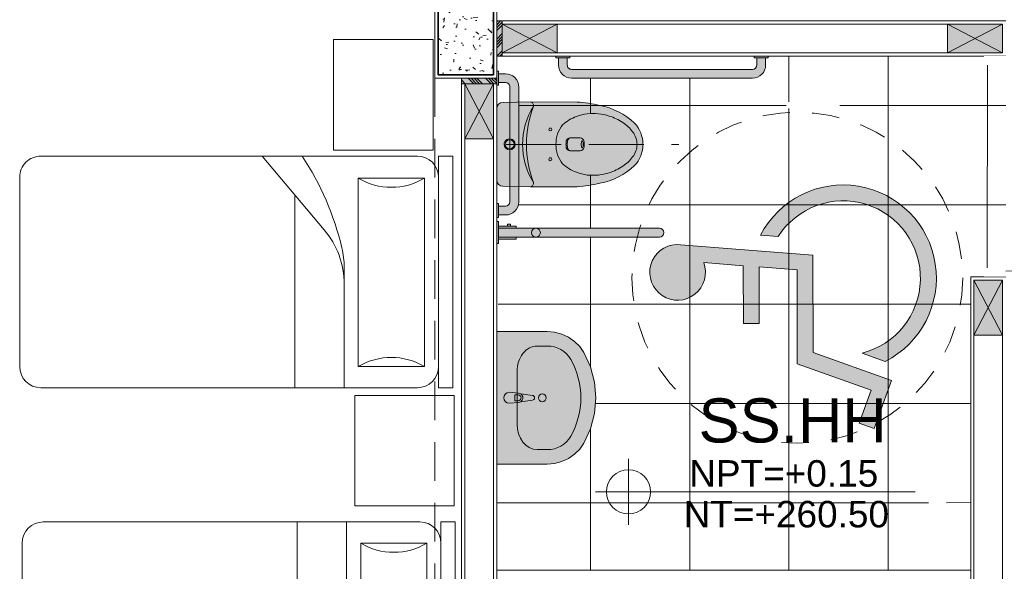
# Model space of a CAD drawing. Header units: millimetres. Extents: x -8931983 to 9630244, y 4 to 18563053.
# Tile 223 of 256: x 349126.02 to 349130.49, y 9281993.86 to 9281996.36. Entities that reach past the tile are written whole.
import ezdxf

# ---------------------------------------------------------------- set-up
doc = ezdxf.new("R2010")
doc.units = ezdxf.units.MM
doc.set_wipeout_variables(frame=1)
for name, pattern in [('CONTINUA', [0]), ('DASHED2', [0.375, 0.25, -0.125]), ('HIDDEN2', [0.1875, 0.125, -0.0625])]:
    doc.linetypes.add(name, pattern=pattern)
for name, color, linetype, lineweight in [('.', 7, 'Continuous', 0), ('013MobiliarioBaño', 151, 'Continuous', 13), ('0_APATAROS SANITARIOS', 40, 'Continuous', 5), ('0_PROYECCIONES 1', 1, 'DASHED2', 0), ('0_VANOS', 30, 'Continuous', 9), ('COLUMNAS', 3, 'Continuous', 35), ('COLUMNETAS TOP', 253, 'Continuous', 0), ('G-ANNO-DIMS', 7, 'Continuous', 5), ('JUNTAS DE DILATACIÓN', 160, 'CONTINUA', 9), ('MURO', 133, 'Continuous', 15), ('SGE Arq-Linea fina', 255, 'Continuous', 0), ('TARRAJEO', 32, 'Continuous', 0), ('TEXTO AMBIENTES', 7, 'Continuous', 30)]:
    doc.layers.add(name, color=color, linetype=linetype, lineweight=lineweight)
for name, color, linetype, lineweight, true_color in [('0_COLUMNA ACHURADO', 250, 'Continuous', 0, 0x363636), ('0_TEXTURA PISOS', 252, 'Continuous', 0, 0x8c8c8c), ('LMOBILIARIO', 252, 'Continuous', 5, 0x898989), ('P_MOBILIARIO', 251, 'Continuous', 5, 0x6b6b6b), ('PROYECCIONES', 250, 'HIDDEN2', 5, 0x121212)]:
    doc.layers.add(name, color=color, linetype=linetype, lineweight=lineweight, true_color=true_color)
doc.styles.add('Arial_1', font='arial.ttf', dxfattribs={"height": 0.15})

# ---------------------------------------------------------------- blocks, each defined once
blk = doc.blocks.new('COLUMNAS BLO DOR 01')
at = {"layer": '0_COLUMNA ACHURADO'}
h = blk.add_hatch(dxfattribs=at)
h.set_pattern_fill('AR-CONC', color=256, scale=0.00088, angle=90.00000000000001)
h.set_pattern_definition([(140, (-5603.645869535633, -1533.141894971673), (0.0140263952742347, 0.1603225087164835), [0.016764, -0.184404]), (85.00000000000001, (-5603.645869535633, -1533.141894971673), (-0.1681300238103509, -0.0310142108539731), [0.0134112, -0.1475237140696]), (190.4514447, (-5603.644700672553, -1533.128534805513), (-0.1541036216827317, 0.1293082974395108), [0.014247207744, -0.156719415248]), (136.1842, (-5603.690573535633, -1533.141894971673), (0.0369972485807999, 0.2385495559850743), [0.025146, -0.2766059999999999]), (186.63555761, (-5603.687490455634, -1533.122015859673), (-0.2177349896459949, 0.2089156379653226), [0.0213708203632, -0.2350793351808]), (81.18415117, (-5603.690573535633, -1533.141894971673), (-0.2177349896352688, 0.2089156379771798), [0.0201167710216, -0.2212845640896]), (111, (-5603.679397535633, -1533.119542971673), (0.0899933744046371, 0.1334206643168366), [0.016764, -0.184404]), (56.00000000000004, (-5603.679397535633, -1533.119542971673), (-0.1620854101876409, 0.0543857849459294), [0.0134112, -0.1475232]), (161.451445, (-5603.671898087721, -1533.108424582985), (-0.0720920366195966, 0.1878064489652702), [0.014247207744, -0.1567191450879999]), (127.5, (-5603.645869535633, -1533.141894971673), (-0.0744084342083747, 0.0027179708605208), [0, -0.14573504, 0, -0.1497584, 0, -0.148082]), (97.5, (-5603.645869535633, -1533.141894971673), (-0.0881589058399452, 0.0588013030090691), [0, -0.08538464, 0, -0.14238224, 0, -0.0564388]), (57.50000000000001, (-5603.645869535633, -1533.191739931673), (0.0050412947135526, 0.1193197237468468), [0, -0.05588, 0, -0.1743456, 0, -0.2313432]), (47.5, (-5603.645869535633, -1533.214091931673), (-0.0223753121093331, 0.1303536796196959), [0, -0.072644, 0, -0.11578336, 0, -0.1642872])])
h.paths.add_polyline_path([(-11.61500000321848, -7.415000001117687), (-11.61500000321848, -7.015000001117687), (-11.86500000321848, -7.015000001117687), (-11.86500000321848, -7.415000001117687)])
at = {"layer": 'COLUMNAS', "color": 6, "elevation": -8.467396e-10}
blk.add_lwpolyline([(-11.61500000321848, -7.415000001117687), (-11.61500000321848, -7.015000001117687), (-11.86500000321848, -7.015000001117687), (-11.86500000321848, -7.415000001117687)], close=True, dxfattribs=at)
at = {"layer": 'TARRAJEO', "elevation": -8.467396e-10}
blk.add_lwpolyline([(-11.60000000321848, -7.430000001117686), (-11.60000000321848, -7.000000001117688), (-11.88000000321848, -7.000000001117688), (-11.88000000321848, -7.430000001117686)], close=True, dxfattribs=at)
blk = doc.blocks.new('CAMA DE PLAZA Y MEDIA')
at = {"layer": 'LMOBILIARIO', "linetype": 'ByBlock', "lineweight": 0}
for p, q in [((-2.463999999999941, -0.4739999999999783), (-2.463999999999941, 0.5760000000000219)), ((-2.40000000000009, 0.5760000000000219), (-2.463999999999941, 0.5760000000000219)), ((-2.40000000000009, -0.4739999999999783), (-2.40000000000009, 0.5760000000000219)), ((-2.304000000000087, 0.5760000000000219), (-0.5960000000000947, 0.5760000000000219)), ((-1.971999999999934, 0.5760000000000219), (-1.971999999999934, 0.0311116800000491)), ((-1.747999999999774, 0.5760000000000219), (-1.747999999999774, -0.2980000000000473)), ((-2.035999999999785, 0.4800000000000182), (-2.335999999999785, 0.4800000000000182)), ((-2.335999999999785, -0.3739999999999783), (-2.335999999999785, 0.4800000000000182)), ((-2.035999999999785, -0.3739999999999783), (-2.035999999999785, 0.4800000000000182)), ((-0.5000000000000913, 0.4800000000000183), (-0.500000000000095, -0.3779999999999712)), ((-1.600487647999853, -0.4739999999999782), (-1.881704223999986, -0.1401147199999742)), ((-2.335999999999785, -0.3739999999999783), (-2.035999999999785, -0.3739999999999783)), ((-2.40000000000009, -0.4739999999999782), (-2.463999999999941, -0.4739999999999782)), ((-0.596000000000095, -0.4739999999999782), (-2.304000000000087, -0.4739999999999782))]:
    blk.add_line(p, q, dxfattribs=at)
for centre, radius, start, end in [((-2.304000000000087, 0.4800000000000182), 0.096, 90, 180), ((-0.596000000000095, 0.4800000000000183), 0.096, 0, 90), ((-2.18600000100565, 0.7300000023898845), 0.2915475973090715, 239.0362431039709, 300.963756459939), ((-1.58799999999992, 0.1072591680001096), 0.384, 180, 220.1059299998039), ((-1.58799999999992, 0.0311116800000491), 0.384, 180, 193.3927959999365), ((-0.6947586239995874, 0.2437930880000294), 1.30221216, 193.3927959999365, 213.4501019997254), ((-2.186000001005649, -0.6240000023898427), 0.2915475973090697, 59.03624354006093, 120.9637568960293), ((-2.304000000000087, -0.3779999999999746), 0.096, 180, 270), ((-0.596000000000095, -0.3779999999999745), 0.096, 270, 0)]:
    blk.add_arc(centre, radius, start, end, dxfattribs=at)
blk = doc.blocks.new('*U785')
at = {"true_color": 0xffffff}
h = blk.add_hatch(color=7, dxfattribs=at)
h.dxf.hatch_style = 1
edge = h.paths.add_edge_path()
edge.add_line((133.2233303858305, 37.6091430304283), (133.2213625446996, 37.73428988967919))
edge.add_line((133.2213625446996, 37.73428988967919), (133.2215417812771, 37.9453238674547))
edge.add_arc((133.9028722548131, 37.8976386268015), 0.6829971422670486, 167.1815088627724, 175.9964875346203, ccw=False)
edge.add_arc((133.5434007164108, 37.9910466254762), 0.3119663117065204, 136.5270688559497, 169.2622041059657, ccw=False)
edge.add_arc((133.4132007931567, 38.10498648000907), 0.1392590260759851, 89.90441332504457, 133.6899054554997, ccw=False)
edge.add_arc((133.4136654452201, 38.10498648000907), 0.1392590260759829, 46.310094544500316, 90.09558667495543, ccw=False)
edge.add_arc((133.283465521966, 37.9910466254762), 0.3119663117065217, 10.73779589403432, 43.47293114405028, ccw=False)
edge.add_arc((132.9239939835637, 37.8976386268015), 0.6829971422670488, 4.003512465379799, 12.818491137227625, ccw=False)
edge.add_line((133.6053244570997, 37.9453238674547), (133.6055036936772, 37.73428988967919))
edge.add_line((133.6055036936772, 37.73428988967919), (133.6035483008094, 37.60993469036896))
edge.add_arc((133.5746313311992, 37.60999346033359), 0.0289170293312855, 269.99999999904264, 359.8835539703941, ccw=False)
edge.add_line((133.5746313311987, 37.58107643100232), (133.4134331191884, 37.58107643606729))
edge.add_line((133.4134331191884, 37.58107643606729), (133.2522349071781, 37.58107643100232))
edge.add_arc((133.2522349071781, 37.60999346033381), 0.0289170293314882, 181.6852723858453, 270, ccw=False)
for points in [[(133.2233303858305, 37.6091430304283), (133.2213625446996, 37.73428988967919), (133.2215417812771, 37.9453238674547, -0.0384815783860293), (133.2368969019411, 38.04917055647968, -0.1438133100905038), (133.3170069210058, 38.20568312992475, -0.1934091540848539), (133.4134331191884, 38.24424531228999, -0.1934091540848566), (133.509859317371, 38.20568312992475, -0.1438133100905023), (133.5899693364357, 38.04917055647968, -0.038481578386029), (133.6053244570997, 37.9453238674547), (133.6055036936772, 37.73428988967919), (133.6035483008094, 37.60993469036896, -0.4136184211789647), (133.5746313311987, 37.58107643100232), (133.4134331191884, 37.58107643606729), (133.2522349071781, 37.58107643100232, -0.4056245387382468)], [(133.5419438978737, 38.09185066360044, -0.1038637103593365), (133.5523825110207, 37.99189194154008, -0.0595307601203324), (133.5398894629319, 37.94294660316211, -0.0997642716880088), (133.5018943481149, 37.88008871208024, -0.0991795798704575), (133.4604236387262, 37.85741280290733, -0.0903034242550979), (133.413433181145, 37.84973635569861, -0.090303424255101), (133.3664427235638, 37.85741280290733, -0.0991795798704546), (133.3249720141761, 37.88008871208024, -0.0997642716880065), (133.2869768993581, 37.94294660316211, -0.0595307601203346), (133.2744838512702, 37.99189194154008, -0.1038637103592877), (133.2849224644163, 38.09185066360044, -0.0699344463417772), (133.3143750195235, 38.15280575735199, -0.1004257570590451), (133.3568367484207, 38.19778421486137, -0.1758248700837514), (133.413433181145, 38.21765190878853, -0.1758248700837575), (133.4700296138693, 38.19778421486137, -0.1004257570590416), (133.5124913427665, 38.15280575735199, -0.0699344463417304)], [(133.4387263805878, 37.9706170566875, -0.1733435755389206), (133.442592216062, 37.96008878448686), (133.4425898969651, 37.91352596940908, -0.1778736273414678), (133.4387186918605, 37.90270984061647, -0.1776781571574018), (133.428881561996, 37.89677543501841, -0.0542591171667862), (133.413433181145, 37.8953833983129, -0.0542591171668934), (133.397984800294, 37.89677543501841, -0.177678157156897), (133.3881476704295, 37.90270984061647, -0.1735386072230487), (133.3842764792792, 37.91324578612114), (133.384274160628, 37.95979966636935, -0.1778155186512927), (133.3881399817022, 37.9706170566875, -0.1791663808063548), (133.397984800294, 37.9765340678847, -0.0546632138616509), (133.413433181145, 37.97793767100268, -0.0546632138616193), (133.428881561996, 37.9765340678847, -0.1791663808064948)], [(133.4279666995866, 37.96738419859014, -0.0952641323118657), (133.4220619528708, 37.96544760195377, -0.0422129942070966), (133.4134239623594, 37.96476167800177, -0.042123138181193), (133.4048044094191, 37.96544760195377, -0.0952641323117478), (133.3988996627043, 37.96738419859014, -0.7244667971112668), (133.3990452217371, 37.97070528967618, -0.0804139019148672), (133.4054014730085, 37.97268972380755, -0.0394356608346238), (133.413433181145, 37.97328214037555, -0.0394356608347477), (133.4214648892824, 37.97268972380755, -0.0804139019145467), (133.4278211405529, 37.97070528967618, -0.7244667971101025)], [(133.428881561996, 37.89677543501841, 0.1776781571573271), (133.4387186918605, 37.90270984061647, 0.1778736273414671), (133.4425898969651, 37.91352596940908), (133.4425900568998, 37.91673713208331, -0.1565602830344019), (133.4396085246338, 37.90861156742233, -0.1709253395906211), (133.431914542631, 37.90344061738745, -0.0711239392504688), (133.413433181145, 37.90116822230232, -0.0711239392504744), (133.394951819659, 37.90344061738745, -0.1709253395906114), (133.3872578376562, 37.90861156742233, -0.1565602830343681), (133.3842763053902, 37.91673713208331), (133.3842764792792, 37.91324578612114, 0.1735386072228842), (133.3881476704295, 37.90270984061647, 0.1776781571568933), (133.397984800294, 37.89677543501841, 0.0542591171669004), (133.413433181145, 37.8953833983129, 0.0542591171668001)], [(133.3461014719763, 37.81764748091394, -1), (133.3461014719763, 37.83087182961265, -1)], [(133.4807648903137, 37.81764748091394, -1), (133.4807648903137, 37.83087182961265, -1)], [(133.413433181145, 37.61478083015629, -1), (133.413433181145, 37.66478083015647, -1)], [(133.413433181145, 37.6197808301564, -1), (133.413433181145, 37.65978083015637, -1)]]:
    blk.add_lwpolyline(points, format="xyb", close=True)
for points in [[(133.6055037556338, 37.73428988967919), (133.6055040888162, 37.73389759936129, 0.4938060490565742), (133.5856376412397, 37.74742021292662, -0.2848420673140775), (133.2412287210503, 37.74742021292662, 0.492010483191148), (133.2213674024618, 37.73398489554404)], [(133.2412287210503, 37.74742021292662, 0.1820131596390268), (133.5856376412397, 37.74742021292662)]]:
    blk.add_lwpolyline(points, format="xyb")
at = {"layer": '0_PROYECCIONES 1'}
blk.add_line((133.4134329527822, 37.62348040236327), (133.4134329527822, 38.40736434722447), dxfattribs=at)
blk = doc.blocks.new('BARRA DISC 2')
at = {"true_color": 0xffffff}
h = blk.add_hatch(color=7, dxfattribs=at)
h.dxf.hatch_style = 1
edge = h.paths.add_edge_path()
edge.add_line((0.8600000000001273, 0.1000000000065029), (0.0400000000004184, 0.1000000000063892))
edge.add_arc((0.0400000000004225, 0.0400000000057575), 0.0600000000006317, 90.00000000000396, 180.0000000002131)
edge.add_line((-0.0200000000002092, 0.0400000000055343), (-0.0199999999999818, 0.0079163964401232))
edge.add_line((-0.0199999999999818, 0.0079163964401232), (0.0199999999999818, 0.0079163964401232))
edge.add_line((0.0199999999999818, 0.0079163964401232), (0.0199999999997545, 0.0400000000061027))
edge.add_arc((0.039999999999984, 0.040000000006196), 0.0200000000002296, 90.00000000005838, 180.0000000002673, ccw=False)
edge.add_line((0.0399999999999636, 0.0600000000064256), (0.8600000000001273, 0.0600000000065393))
edge.add_arc((0.8600000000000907, 0.0400000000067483), 0.019999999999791, 1.0470557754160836e-10, 89.99999999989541, ccw=False)
edge.add_line((0.8799999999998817, 0.0400000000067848), (0.8800000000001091, 0.0079163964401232))
edge.add_line((0.8800000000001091, 0.0079163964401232), (0.9200000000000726, 0.0079163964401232))
edge.add_line((0.9200000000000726, 0.0079163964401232), (0.9200000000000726, 0.0400000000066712))
edge.add_arc((0.8600000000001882, 0.0400000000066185), 0.0599999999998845, 5.03323e-11, 90.00000000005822)
h.paths.add_polyline_path([(-0.0316655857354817, 0.0079163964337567), (0.0316655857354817, 0.0079163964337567), (0.0316655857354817, 0), (-0.0316655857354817, 0)])
h.paths.add_polyline_path([(0.8683344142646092, 0.0079163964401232), (0.9316655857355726, 0.0079163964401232), (0.9316655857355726, 6.3665e-12), (0.8683344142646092, 6.3665e-12)])
blk.add_lwpolyline([(0.8600000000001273, 0.1000000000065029), (0.0400000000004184, 0.1000000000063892, 0.4142135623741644), (-0.0200000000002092, 0.0400000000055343), (-0.0199999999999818, 0.0079163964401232), (0.0199999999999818, 0.0079163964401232), (0.0199999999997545, 0.0400000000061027, -0.4142135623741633), (0.0399999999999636, 0.0600000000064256), (0.8600000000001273, 0.0600000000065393, -0.4142135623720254), (0.8799999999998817, 0.0400000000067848), (0.8800000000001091, 0.0079163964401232), (0.9200000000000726, 0.0079163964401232), (0.9200000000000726, 0.0400000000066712, 0.4142135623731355)], format="xyb", close=True)
for points in [[(-0.0316655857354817, 0.0079163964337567), (0.0316655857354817, 0.0079163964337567), (0.0316655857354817, 0), (-0.0316655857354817, 0)], [(0.8683344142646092, 0.0079163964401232), (0.9316655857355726, 0.0079163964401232), (0.9316655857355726, 6.3665e-12), (0.8683344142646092, 6.3665e-12)]]:
    blk.add_lwpolyline(points, close=True)
blk = doc.blocks.new('BARRA PLEGABLE')
at = {"true_color": 0xffffff}
h = blk.add_hatch(color=7, dxfattribs=at)
h.dxf.hatch_style = 1
edge = h.paths.add_edge_path()
edge.add_line((0.0079163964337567, -0.0199999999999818), (0.737916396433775, -0.0199999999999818))
edge.add_arc((0.737916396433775, 5.68e-14), 0.0200000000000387, 270, 450)
edge.add_line((0.737916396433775, 0.0200000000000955), (0.0079163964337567, 0.0200000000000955))
edge.add_line((0.0079163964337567, 0.0200000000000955), (0.0079163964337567, -0.0199999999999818))
h.paths.add_polyline_path([(0.0079163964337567, 0.0500000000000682), (0.0079163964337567, -0.0499999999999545), (0, -0.0499999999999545), (0, 0.0500000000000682)])
h.paths.add_polyline_path([(0.0079163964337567, 0.0300000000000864), (0.087916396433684, 0.0300000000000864), (0.087916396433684, 0.0200000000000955), (0.0079163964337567, 0.0200000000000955)])
h.paths.add_polyline_path([(0.0492842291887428, 0.0387490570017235), (0.0631672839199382, 0.0387490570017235), (0.0631672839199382, 0.0300000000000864), (0.0492842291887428, 0.0300000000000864)])
h.paths.add_polyline_path([(0.087916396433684, -0.0299999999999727), (0.0079163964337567, -0.0299999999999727), (0.0079163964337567, -0.0199999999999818), (0.087916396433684, -0.0199999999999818)])
for points in [[(0.0079163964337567, 0.0500000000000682), (0.0079163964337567, -0.0499999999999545), (0, -0.0499999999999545), (0, 0.0500000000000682)], [(0.0079163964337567, 0.0300000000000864), (0.087916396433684, 0.0300000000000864), (0.087916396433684, 0.0200000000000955), (0.0079163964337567, 0.0200000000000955)], [(0.0492842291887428, 0.0387490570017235), (0.0631672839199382, 0.0387490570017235), (0.0631672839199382, 0.0300000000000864), (0.0492842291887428, 0.0300000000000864)], [(0.087916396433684, -0.0299999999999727), (0.0079163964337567, -0.0299999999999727), (0.0079163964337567, -0.0199999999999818), (0.087916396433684, -0.0199999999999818)]]:
    blk.add_lwpolyline(points, close=True)
blk.add_lwpolyline([(0.0079163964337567, -0.0199999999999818), (0.737916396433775, -0.0199999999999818, 0.9999999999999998), (0.737916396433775, 0.0200000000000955), (0.0079163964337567, 0.0200000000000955)], format="xyb", close=True)
blk.add_circle((0.1779163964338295, 1.137e-13), 0.02)
blk = doc.blocks.new('BARRA DISC 60')
at = {"true_color": 0xffffff}
h = blk.add_hatch(color=7, dxfattribs=at)
h.dxf.hatch_style = 1
edge = h.paths.add_edge_path()
edge.add_line((0.5600000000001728, 0.1000000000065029), (0.0400000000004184, 0.1000000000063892))
edge.add_arc((0.0400000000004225, 0.0400000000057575), 0.0600000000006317, 90.00000000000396, 180.0000000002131)
edge.add_line((-0.0200000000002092, 0.0400000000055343), (-0.0199999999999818, 0.0079163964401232))
edge.add_line((-0.0199999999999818, 0.0079163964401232), (0.0199999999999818, 0.0079163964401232))
edge.add_line((0.0199999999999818, 0.0079163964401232), (0.0199999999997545, 0.0400000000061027))
edge.add_arc((0.039999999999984, 0.040000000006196), 0.0200000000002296, 90.00000000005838, 180.0000000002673, ccw=False)
edge.add_line((0.0399999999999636, 0.0600000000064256), (0.5600000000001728, 0.0600000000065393))
edge.add_arc((0.5600000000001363, 0.0400000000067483), 0.019999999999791, 1.0470557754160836e-10, 89.99999999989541, ccw=False)
edge.add_line((0.5799999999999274, 0.0400000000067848), (0.5800000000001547, 0.0079163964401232))
edge.add_line((0.5800000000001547, 0.0079163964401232), (0.6200000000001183, 0.0079163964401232))
edge.add_line((0.6200000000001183, 0.0079163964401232), (0.6200000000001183, 0.0400000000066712))
edge.add_arc((0.5600000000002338, 0.0400000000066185), 0.0599999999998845, 5.03323e-11, 90.00000000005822)
h.paths.add_polyline_path([(-0.0316655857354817, 0.0079163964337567), (0.0316655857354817, 0.0079163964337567), (0.0316655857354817, 0), (-0.0316655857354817, 0)])
h.paths.add_polyline_path([(0.5683344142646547, 0.0079163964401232), (0.6316655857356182, 0.0079163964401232), (0.6316655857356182, 6.3665e-12), (0.5683344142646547, 6.3665e-12)])
blk.add_lwpolyline([(0.5600000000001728, 0.1000000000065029), (0.0400000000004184, 0.1000000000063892, 0.4142135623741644), (-0.0200000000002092, 0.0400000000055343), (-0.0199999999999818, 0.0079163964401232), (0.0199999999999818, 0.0079163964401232), (0.0199999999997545, 0.0400000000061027, -0.4142135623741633), (0.0399999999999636, 0.0600000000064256), (0.5600000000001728, 0.0600000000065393, -0.4142135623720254), (0.5799999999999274, 0.0400000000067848), (0.5800000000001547, 0.0079163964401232), (0.6200000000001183, 0.0079163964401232), (0.6200000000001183, 0.0400000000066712, 0.4142135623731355)], format="xyb", close=True)
for points in [[(-0.0316655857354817, 0.0079163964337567), (0.0316655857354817, 0.0079163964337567), (0.0316655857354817, 0), (-0.0316655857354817, 0)], [(0.5683344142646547, 0.0079163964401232), (0.6316655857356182, 0.0079163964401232), (0.6316655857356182, 6.3665e-12), (0.5683344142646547, 6.3665e-12)]]:
    blk.add_lwpolyline(points, close=True)
blk = doc.blocks.new('BAÑO.SIC')
at = {"layer": '0_APATAROS SANITARIOS'}
for name, p, rotation in [('BARRA DISC 2', (318724.9994643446, 9215582.545634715), 180), ('*U785', (318762.8805407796, 9215448.73222623), 90)]:
    blk.add_blockref(name, p, dxfattribs=dict(at, rotation=rotation))
at = {"layer": '0_APATAROS SANITARIOS', "xscale": -1, "rotation": 90.00000000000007}
blk.add_blockref('BARRA DISC 60', (318725.2994643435, 9215582.445634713), dxfattribs=at)
at = {"layer": '0_APATAROS SANITARIOS', "xscale": -1}
blk.add_blockref('BARRA PLEGABLE', (318725.2994643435, 9215581.74563363), dxfattribs=at)
blk = doc.blocks.new('Lavabo 22')
at = {"layer": '013MobiliarioBaño', "linetype": 'Continuous', "true_color": 0xffffff}
for points in [[(-0.2999999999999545, 0), (-0.2999999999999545, -0.2290909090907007), (-0.2971051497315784, -0.2628129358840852), (-0.2885131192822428, -0.295457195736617), (-0.2744985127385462, -0.325980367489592), (-0.255509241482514, -0.3534069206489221), (-0.2321522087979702, -0.3768602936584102), (-0.2051739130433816, -0.3955909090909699), (-0.1399820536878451, -0.4255322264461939), (-0.0709614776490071, -0.4438309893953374), (0, -0.4499866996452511), (0.0709614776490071, -0.4438309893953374), (0.1399820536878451, -0.4255322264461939), (0.2051739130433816, -0.3955909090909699), (0.2321522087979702, -0.3768602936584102), (0.255509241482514, -0.3534069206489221), (0.2744985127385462, -0.325980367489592), (0.2885131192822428, -0.295457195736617), (0.2971051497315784, -0.2628129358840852), (0.2999999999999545, -0.2290909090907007), (0.2999999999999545, 0)], [(-0.025000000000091, -0.0573181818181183), (-0.0209999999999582, -0.0992709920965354, 0.1210195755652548), (-0.0177297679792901, -0.1087844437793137), (-0.0110999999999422, -0.1617181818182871, 0.8825662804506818), (0.0110999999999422, -0.1617181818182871), (0.0177297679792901, -0.1087844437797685, 0.1210195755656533), (0.0209999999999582, -0.0992709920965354), (0.025000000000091, -0.0573181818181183, 0.9999999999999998)]]:
    blk.add_hatch(color=7, dxfattribs=at).paths.add_polyline_path(points)
at = {"layer": '013MobiliarioBaño', "linetype": 'Continuous'}
for p, q in [((-0.2999999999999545, 0), (-0.2999999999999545, -0.2290909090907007)), ((0.2999999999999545, 0), (-0.2999999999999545, 0)), ((0.2999999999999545, -0.2290909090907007), (0.2999999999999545, 0)), ((-0.025000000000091, -0.0573181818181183), (-0.0209999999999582, -0.0992709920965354)), ((-0.0135999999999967, -0.0970991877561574), (-0.0135999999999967, -0.0822285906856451)), ((-0.0135999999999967, -0.0822285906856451), (0.0135999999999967, -0.0822285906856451)), ((0.0135999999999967, -0.0822285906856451), (0.0135999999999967, -0.0970991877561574)), ((0.0209999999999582, -0.0992709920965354), (0.025000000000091, -0.0573181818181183)), ((0.1188260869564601, -0.0923181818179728), (-0.1188260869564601, -0.0923181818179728)), ((-0.0177297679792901, -0.1087844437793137), (-0.0110999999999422, -0.1617181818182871)), ((0.0110999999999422, -0.1617181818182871), (0.0177297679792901, -0.1087844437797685)), ((-0.2347826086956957, -0.1832727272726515), (-0.2347826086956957, -0.2290909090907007)), ((0.2347826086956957, -0.1832727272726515), (0.2347826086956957, -0.2290909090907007)), ((-0.2999999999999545, -0.2290909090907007), (-0.2971051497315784, -0.2628129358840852)), ((-0.2971051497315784, -0.2628129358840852), (-0.2885131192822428, -0.295457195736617)), ((0.2885131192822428, -0.295457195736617), (0.2971051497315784, -0.2628129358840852)), ((0.2971051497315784, -0.2628129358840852), (0.2999999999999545, -0.2290909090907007)), ((-0.2885131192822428, -0.295457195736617), (-0.2744985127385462, -0.325980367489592)), ((0.2744985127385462, -0.325980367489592), (0.2885131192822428, -0.295457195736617)), ((-0.2744985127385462, -0.325980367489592), (-0.255509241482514, -0.3534069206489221)), ((-0.255509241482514, -0.3534069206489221), (-0.2321522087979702, -0.3768602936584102)), ((0.2321522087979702, -0.3768602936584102), (0.255509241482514, -0.3534069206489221)), ((0.255509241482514, -0.3534069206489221), (0.2744985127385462, -0.325980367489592)), ((-0.2321522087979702, -0.3768602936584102), (-0.2051739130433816, -0.3955909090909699)), ((-0.2051739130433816, -0.3955909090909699), (-0.1399820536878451, -0.4255322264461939)), ((0.1399820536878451, -0.4255322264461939), (0.2051739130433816, -0.3955909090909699)), ((0.2051739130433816, -0.3955909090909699), (0.2321522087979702, -0.3768602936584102)), ((-0.1399820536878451, -0.4255322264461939), (-0.0709614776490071, -0.4438309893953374)), ((-0.0709614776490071, -0.4438309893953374), (0, -0.4499866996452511)), ((0, -0.4499866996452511), (0.0709614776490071, -0.4438309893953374)), ((0.0709614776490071, -0.4438309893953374), (0.1399820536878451, -0.4255322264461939))]:
    blk.add_line(p, q, dxfattribs=at)
blk.add_circle((0, -0.2071350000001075), 0.0175, dxfattribs=at)
for centre, radius, start, end in [((0, -0.0573181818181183), 0.025, 0, 180), ((0, -0.0973710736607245), 0.0210857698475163, 185.1696071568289, 212.7710253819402), ((0, -0.0973710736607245), 0.0210857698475, 212.7710253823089, 327.2289746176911), ((0, -0.0970991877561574), 0.0136, 180, 0), ((0, -0.0973710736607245), 0.0210857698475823, 327.2289746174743, 354.8303928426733), ((0, -0.1603279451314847), 0.0111867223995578, 187.1389247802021, 352.8610752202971)]:
    blk.add_arc(centre, radius, start, end, dxfattribs=at)
for centre, major_axis, ratio, start_param, end_param in [((-0.118695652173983, -0.1832727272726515), (0.1160659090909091, 0), 0.7836456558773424, 1.570796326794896, 3.141592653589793), ((0.118695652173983, -0.1832727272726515), (0.1160659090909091, 0), 0.7836456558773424, 0, 1.570796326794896), ((-0.1188521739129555, -0.2290909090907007), (0, 0.1211999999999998), 0.9565217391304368, 1.570796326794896, 2.644617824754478), ((0.1188521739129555, -0.2290909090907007), (0, 0.1211999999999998), 0.9565217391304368, 3.638567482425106, 4.712388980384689), ((0, 0), (0, 0.3818181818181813), 0.9565217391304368, 2.644617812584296, 3.638567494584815)]:
    blk.add_ellipse(centre, major_axis=major_axis, ratio=ratio, start_param=start_param, end_param=end_param, dxfattribs=at)
blk = doc.blocks.new('Símbolo Minusválidos 22')
at = {"linetype": 'Continuous', "true_color": 0xffffff}
for points in [[(0.4661924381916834, 1.279310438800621), (0.5158538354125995, 0.6597015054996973), (0.9574113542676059, 0.6597015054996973), (1.084320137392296, 0.3051186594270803), (1.30250045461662, 0.3832075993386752), (1.278163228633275, 0.4512057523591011), (1.12798106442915, 0.397454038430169), (1.008270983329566, 0.7319237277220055), (0.582519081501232, 0.7319237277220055), (0.5687622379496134, 0.9035633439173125), (0.8252740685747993, 0.9035633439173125), (0.8252740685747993, 0.9757855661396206), (0.5629736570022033, 0.9757855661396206), (0.5485895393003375, 1.155251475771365, 3.065684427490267)], [(0.9976720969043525, 0.3328891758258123), (0.9600523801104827, 0.4379985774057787, -1.473184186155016), (0.4307633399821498, 0.8173650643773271), (0.4243734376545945, 0.8970897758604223, 1.373115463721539)]]:
    blk.add_hatch(color=7, dxfattribs=at).paths.add_polyline_path(points)
at = {"linetype": 'Continuous'}
for p, q in [((0.4661924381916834, 1.279310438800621), (0.5158538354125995, 0.6597015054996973)), ((0.5629736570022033, 0.9757855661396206), (0.5485895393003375, 1.155251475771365)), ((0.8252740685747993, 0.9757855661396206), (0.5629736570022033, 0.9757855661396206)), ((0.8252740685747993, 0.9035633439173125), (0.8252740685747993, 0.9757855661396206)), ((0.4307633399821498, 0.8173650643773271), (0.4243734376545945, 0.8970897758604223)), ((0.582519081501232, 0.7319237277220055), (0.5687622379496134, 0.9035633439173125)), ((0.5687622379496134, 0.9035633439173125), (0.8252740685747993, 0.9035633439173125)), ((1.008270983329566, 0.7319237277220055), (0.582519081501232, 0.7319237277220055)), ((1.12798106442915, 0.397454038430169), (1.008270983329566, 0.7319237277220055)), ((0.5158538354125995, 0.6597015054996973), (0.9574113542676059, 0.6597015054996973)), ((0.9574113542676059, 0.6597015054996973), (1.084320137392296, 0.3051186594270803)), ((1.278163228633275, 0.4512057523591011), (1.12798106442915, 0.397454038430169)), ((1.30250045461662, 0.3832075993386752), (1.278163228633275, 0.4512057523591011)), ((0.9976720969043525, 0.3328891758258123), (0.9600523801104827, 0.4379985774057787)), ((1.084320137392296, 0.3051186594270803), (1.30250045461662, 0.3832075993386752))]:
    blk.add_line(p, q, dxfattribs=at)
for centre, radius, start, end in [((0.5923556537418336, 1.27371252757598), 0.1262873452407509, 249.72296041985, 177.459430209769), ((0.6200673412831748, 0.5225673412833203), 0.4225673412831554, 117.5877804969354, 333.3287375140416), ((0.6200673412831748, 0.5225673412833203), 0.3503451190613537, 122.7064994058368, 346.0315821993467)]:
    blk.add_arc(centre, radius, start, end, dxfattribs=at)
blk = doc.blocks.new('*U1568')
for points in [[(0, -0.04999999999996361), (0.040000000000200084, -0.04999999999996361), (0.040000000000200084, 0.010000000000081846), (0.025000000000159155, 0.010000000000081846), (0.025000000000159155, 0.050000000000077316), (0, 0.050000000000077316)], [(1.000000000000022, -0.0499999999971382), (0.9599999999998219, -0.0499999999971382), (0.9599999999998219, 0.010000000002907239), (0.9749999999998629, 0.010000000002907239), (0.9749999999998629, 0.05000000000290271), (1.000000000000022, 0.05000000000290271)]]:
    blk.add_wipeout(points)
blk.add_wipeout([(0.024999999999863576, 0.049999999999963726), (0.024999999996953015, 1.000000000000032), (0.06499999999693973, 1.000000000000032), (0.06499999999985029, 0.04999999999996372)])
blk.add_arc((0.0211382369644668, 0.0473718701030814), 0.9538653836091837, 0.1578639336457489, 87.08142791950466)
blk = doc.blocks.new('Cotas de elevación - M_Cota de elevación - Destino rellenado-517392-Nivel 1')
at = {"layer": 'G-ANNO-DIMS'}
for p, q in [((0, -0.0015), (0, 0.0015)), ((-0.0015, 0), (0.013, 0))]:
    blk.add_line(p, q, dxfattribs=at)
blk.add_circle((0, 0), 0.001, dxfattribs=at)
blk = doc.blocks.new('EDF 06 PG BLOQUE')
at = {"layer": '.', "true_color": 0xadddf7, "transparency": 33554572}
h = blk.add_hatch(color=141, dxfattribs=at)
h.dxf.hatch_style = 1
h.paths.add_polyline_path([(-11.57500000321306, -7.170001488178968), (-11.60000000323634, -7.170001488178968), (-11.60000000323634, -7.33000148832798), (-11.57500000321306, -7.33000148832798)])
h = blk.add_hatch(color=141, dxfattribs=at)
h.dxf.hatch_style = 1
h.paths.add_polyline_path([(-11.76000000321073, -7.430000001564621), (-11.76000000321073, -7.45500000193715), (-11.60000000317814, -7.45500000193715), (-11.60000000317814, -7.430000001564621)])
at = {"layer": '0_TEXTURA PISOS'}
h = blk.add_hatch(dxfattribs=at)
h.set_pattern_fill('_USER', color=256, scale=0.45, angle=180, style=0, double=1, pattern_type=0)
h.set_pattern_definition([(180, (-9.289999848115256, -7.329999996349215), (-1e-16, -0.45), []), (270, (-9.289999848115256, -7.329999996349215), (0.45, -1e-16), [])])
edge = h.paths.add_edge_path()
edge.add_line((-9.289999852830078, -7.354999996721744), (-9.329999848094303, -7.354999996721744))
edge.add_line((-9.329999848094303, -7.354999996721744), (-9.329999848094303, -7.36999999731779))
edge.add_line((-9.329999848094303, -7.36999999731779), (-9.389999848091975, -7.36999999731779))
edge.add_line((-9.389999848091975, -7.36999999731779), (-9.389999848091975, -7.33000148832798))
edge.add_line((-9.389999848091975, -7.33000148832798), (-10.36833428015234, -7.33000148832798))
edge.add_line((-10.36833428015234, -7.33000148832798), (-10.36833429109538, -7.337918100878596))
edge.add_line((-10.36833429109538, -7.337918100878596), (-10.37999987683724, -7.337918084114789))
edge.add_line((-10.37999987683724, -7.337918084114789), (-10.37999992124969, -7.370001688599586))
edge.add_arc((-10.43999992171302, -7.370001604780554), 0.0600000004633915, 269.9999212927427, 359.99991995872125, ccw=False)
edge.add_line((-10.44000000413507, -7.430001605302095), (-11.2600000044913, -7.430000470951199))
edge.add_arc((-11.25999992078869, -7.370000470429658), 0.060000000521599, 179.9999217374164, 269.9999200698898, ccw=False)
edge.add_line((-11.31999992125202, -7.370000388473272), (-11.31999987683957, -7.337916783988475))
edge.add_line((-11.31999987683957, -7.337916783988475), (-11.33166546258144, -7.337916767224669))
edge.add_line((-11.33166546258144, -7.337916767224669), (-11.60000000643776, -7.33000148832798))
edge.add_line((-11.60000000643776, -7.33000148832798), (-11.60000000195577, -7.398334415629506))
edge.add_line((-11.60000000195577, -7.398334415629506), (-11.5920835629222, -7.398334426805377))
edge.add_line((-11.5920835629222, -7.398334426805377), (-11.59208357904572, -7.410000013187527))
edge.add_line((-11.59208357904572, -7.410000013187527), (-11.55999997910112, -7.410000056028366))
edge.add_arc((-11.56000005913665, -7.470000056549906), 0.060000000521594, -8.004127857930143e-05, 89.99992357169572, ccw=False)
edge.add_line((-11.5000000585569, -7.470000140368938), (-11.50000077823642, -7.990000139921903))
edge.add_arc((-11.56000077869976, -7.990000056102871), 0.0600000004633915, 269.99992073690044, 359.99991995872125, ccw=False)
edge.add_line((-11.56000086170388, -8.050000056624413), (-11.5920844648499, -8.050000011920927))
edge.add_line((-11.5920844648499, -8.050000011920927), (-11.59208448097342, -8.06166559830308))
edge.add_line((-11.59208448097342, -8.06166559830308), (-11.59214280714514, -8.080001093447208))
edge.add_line((-11.59214280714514, -8.080001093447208), (-11.59208450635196, -8.080001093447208))
edge.add_line((-11.59208450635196, -8.080001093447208), (-11.59208453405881, -8.100001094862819))
edge.add_line((-11.59208453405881, -8.100001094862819), (-11.55071670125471, -8.100001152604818))
edge.add_line((-11.55071670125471, -8.100001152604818), (-11.55071668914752, -8.091252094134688))
edge.add_line((-11.55071668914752, -8.091252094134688), (-11.53683363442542, -8.09125211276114))
edge.add_line((-11.53683363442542, -8.09125211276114), (-11.53683364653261, -8.10000117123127))
edge.add_line((-11.53683364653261, -8.10000117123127), (-11.51208453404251, -8.100001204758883))
edge.add_line((-11.51208453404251, -8.100001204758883), (-11.51208454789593, -8.110001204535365))
edge.add_line((-11.51208454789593, -8.110001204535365), (-10.86208454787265, -8.110002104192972))
edge.add_arc((-10.8620845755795, -8.130002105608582), 0.0200000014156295, -90.0000793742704, 89.99992062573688, ccw=False)
edge.add_line((-10.86208460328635, -8.150002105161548), (-11.51208460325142, -8.15000120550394))
edge.add_line((-11.51208460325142, -8.15000120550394), (-11.51208461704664, -8.160001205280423))
edge.add_line((-11.51208461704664, -8.160001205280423), (-11.59208461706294, -8.160001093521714))
edge.add_line((-11.59208461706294, -8.160001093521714), (-11.59208464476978, -8.18000109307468))
edge.add_line((-11.59208464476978, -8.18000109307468), (-11.59341632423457, -8.57872941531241))
edge.add_line((-11.59341632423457, -8.57872941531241), (-11.37091262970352, -8.57872668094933))
edge.add_line((-11.37091262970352, -8.57872668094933), (-11.33719056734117, -8.581621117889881))
edge.add_line((-11.33719056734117, -8.581621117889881), (-11.30454620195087, -8.590212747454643))
edge.add_line((-11.30454620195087, -8.590212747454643), (-11.27402285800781, -8.604226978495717))
edge.add_line((-11.27402285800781, -8.604226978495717), (-11.24659607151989, -8.623215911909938))
edge.add_line((-11.24659607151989, -8.623215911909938), (-11.22314241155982, -8.646572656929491))
edge.add_line((-11.22314241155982, -8.646572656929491), (-11.20441146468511, -8.67355072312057))
edge.add_line((-11.20441146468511, -8.67355072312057), (-11.17446934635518, -8.738742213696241))
edge.add_line((-11.17446934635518, -8.738742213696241), (-11.1561697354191, -8.807762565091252))
edge.add_line((-11.1561697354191, -8.807762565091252), (-11.15001315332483, -8.878723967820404))
edge.add_line((-11.15001315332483, -8.878723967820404), (-11.1561679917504, -8.949685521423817))
edge.add_line((-11.1561679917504, -8.949685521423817), (-11.17446590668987, -9.018706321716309))
edge.add_line((-11.17446590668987, -9.018706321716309), (-11.20440642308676, -9.083898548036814))
edge.add_line((-11.20440642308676, -9.083898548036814), (-11.22313670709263, -9.110877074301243))
edge.add_line((-11.22313670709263, -9.110877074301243), (-11.24658979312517, -9.134234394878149))
edge.add_line((-11.24658979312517, -9.134234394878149), (-11.27401611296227, -9.153224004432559))
edge.add_line((-11.27401611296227, -9.153224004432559), (-11.30453911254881, -9.167238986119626))
edge.add_line((-11.30453911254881, -9.167238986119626), (-11.33718326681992, -9.175831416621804))
edge.add_line((-11.33718326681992, -9.175831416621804), (-11.37090525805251, -9.178726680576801))
edge.add_line((-11.37090525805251, -9.178726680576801), (-11.59999988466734, -9.178729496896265))
edge.add_line((-11.59999988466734, -9.178729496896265), (-11.59999985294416, -9.660000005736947))
edge.add_line((-11.59999985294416, -9.660000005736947), (-9.449999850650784, -9.660000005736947))
edge.add_line((-9.449999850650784, -9.660000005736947), (-9.449999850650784, -8.329999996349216))
edge.add_line((-9.449999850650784, -8.329999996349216), (-9.389999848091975, -8.329999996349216))
edge.add_line((-9.389999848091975, -8.329999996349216), (-9.389999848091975, -8.28999999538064))
edge.add_line((-9.389999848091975, -8.28999999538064), (-9.329999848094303, -8.28999999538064))
edge.add_line((-9.329999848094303, -8.28999999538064), (-9.329999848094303, -8.304999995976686))
edge.add_line((-9.329999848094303, -8.304999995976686), (-9.289999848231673, -8.304999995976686))
edge.add_line((-9.289999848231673, -8.304999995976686), (-9.289999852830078, -7.354999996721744))
h.paths.add_polyline_path([(-10.28656156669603, -7.567852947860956), (-10.28656156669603, -7.417852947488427), (-10.0437044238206, -7.417852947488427), (-10.0437044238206, -7.567852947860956)], flags=16)
edge = h.paths.add_edge_path(flags=16)
edge.add_arc((-11.11042004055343, -7.696963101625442), 0.1555352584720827, 301.8817833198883, 324.8207619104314, ccw=False)
edge.add_arc((-11.16351986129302, -7.626925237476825), 0.2431876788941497, 287.7881626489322, 303.7899036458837, ccw=False)
edge.add_arc((-11.16406010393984, -7.625700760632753), 0.2445187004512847, 264.10228411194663, 287.82104699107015, ccw=False)
edge.add_arc((-11.16137874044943, -7.657860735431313), 0.2128882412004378, 248.86751435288, 262.49487665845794, ccw=False)
edge.add_arc((-11.17529453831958, -7.681486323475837), 0.1858880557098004, 227.454173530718, 250.24305494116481, ccw=False)
edge.add_arc((-11.2088199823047, -7.741105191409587), 0.1203128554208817, 197.3413709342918, 219.9975637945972, ccw=False)
edge.add_arc((-11.19847266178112, -7.732392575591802), 0.1328898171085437, 178.9578902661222, 199.5979276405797, ccw=False)
edge.add_arc((-11.19847265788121, -7.727559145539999), 0.1328898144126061, 160.4019133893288, 181.0419507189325, ccw=False)
edge.add_arc((-11.20881994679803, -7.718846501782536), 0.1203128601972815, 140.0022783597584, 162.6584708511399, ccw=False)
edge.add_arc((-11.17529467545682, -7.778465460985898), 0.1858880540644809, 109.75678568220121, 132.5456671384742, ccw=False)
edge.add_arc((-11.16137893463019, -7.802091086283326), 0.2128882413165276, 97.50496622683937, 111.1323286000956, ccw=False)
edge.add_arc((-11.1640603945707, -7.834251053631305), 0.2445186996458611, 72.17879386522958, 95.89755685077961, ccw=False)
edge.add_arc((-11.16352014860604, -7.833026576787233), 0.2431876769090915, 56.20993687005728, 72.2116780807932, ccw=False)
edge.add_arc((-11.11042012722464, -7.762988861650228), 0.1555352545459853, 35.17908044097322, 58.11805923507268, ccw=False)
edge.add_arc((-11.05134376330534, -7.729053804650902), 0.0879236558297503, -0.6010846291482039, 39.28730050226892, ccw=False)
edge.add_arc((-11.05134376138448, -7.730898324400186), 0.0879236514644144, -39.28745989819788, 0.6009256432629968, ccw=False)
edge = h.paths.add_edge_path(flags=0)
edge.add_arc((-11.22079732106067, -7.742355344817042), 0.0165416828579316, 308.6774687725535, 349.308282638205, ccw=False)
edge.add_arc((-11.22113181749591, -7.74247408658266), 0.0166613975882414, 270.4941855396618, 309.83072309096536, ccw=False)
edge.add_line((-11.22098811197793, -7.759134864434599), (-11.26755093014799, -7.759132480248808))
edge.add_arc((-11.26769016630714, -7.742475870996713), 0.0166571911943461, 230.1352620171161, 270.4789365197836, ccw=False)
edge.add_arc((-11.26792997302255, -7.742256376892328), 0.0166751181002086, 190.9509372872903, 231.2511981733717, ccw=False)
edge.add_arc((-11.21402826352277, -7.731305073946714), 0.0716775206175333, 178.9373290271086, 191.3604208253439, ccw=False)
edge.add_arc((-11.21402825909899, -7.728646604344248), 0.0716775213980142, 168.6394198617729, 181.0625116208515, ccw=False)
edge.add_arc((-11.26792994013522, -7.717695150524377), 0.0166751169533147, 128.7486423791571, 169.0489054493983, ccw=False)
edge.add_arc((-11.26769012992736, -7.717475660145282), 0.016657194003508, 90.48466244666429, 129.8645794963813, ccw=False)
edge.add_line((-11.2678310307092, -7.700819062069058), (-11.22127715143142, -7.700816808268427))
edge.add_arc((-11.22113178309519, -7.717477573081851), 0.0166613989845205, 50.16912129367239, 90.49990386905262, ccw=False)
edge.add_arc((-11.22079728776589, -7.717596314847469), 0.0165416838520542, 10.69155914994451, 51.322371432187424, ccw=False)
edge.add_arc((-11.27428241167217, -7.728651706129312), 0.0711555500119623, -1.0662894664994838, 11.449140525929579, ccw=False)
edge.add_arc((-11.27428242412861, -7.731299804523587), 0.0711555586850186, -11.449298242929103, 1.0661318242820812, ccw=False)
edge = h.paths.add_edge_path(flags=0)
edge.add_arc((-11.22901261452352, -7.735056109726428), 0.0208355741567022, 331.4863515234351, 349.8594975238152)
edge.add_arc((-11.2589282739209, -7.730241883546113), 0.0511342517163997, 350.4511379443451, 360.2980939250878)
edge.add_arc((-11.25892827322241, -7.729709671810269), 0.0511342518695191, 359.701749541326, 369.5487053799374)
edge.add_arc((-11.22901260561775, -7.72489552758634), 0.0208355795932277, 10.14034380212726, 28.51348858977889)
edge.add_arc((-11.21205595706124, -7.716059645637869), 0.0017492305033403, 39.40075863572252, 140.5991639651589)
edge.add_arc((-11.19930585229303, -7.723430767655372), 0.0164558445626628, 148.9754412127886, 166.5490329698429)
edge.add_arc((-11.16490619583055, -7.729721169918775), 0.0514096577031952, 168.6491657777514, 180.2940992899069)
edge.add_arc((-11.16490610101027, -7.730231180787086), 0.0514096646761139, 179.7256926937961, 191.3494924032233)
edge.add_arc((-11.1993058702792, -7.736520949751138), 0.0164558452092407, 193.4490128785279, 211.0244057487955)
edge.add_arc((-11.21205599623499, -7.743892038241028), 0.0017492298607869, 219.4006969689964, 320.5991446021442)
edge = h.paths.add_edge_path(flags=16)
edge.add_arc((-11.35681729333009, -7.797307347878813), 0.0066121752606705, 0, 360)
edge = h.paths.add_edge_path(flags=16)
edge.add_arc((-11.35681710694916, -7.662643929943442), 0.0066121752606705, 0, 360)
edge = h.paths.add_edge_path(flags=16)
edge.add_arc((-11.15590158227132, -7.7299759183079), 0.3268061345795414, 148.2015559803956, 211.7982859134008, ccw=False)
edge.add_arc((-10.97627340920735, -7.72997616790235), 0.488726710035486, 159.3686007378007, 200.6312408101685)
h.paths.add_polyline_path([(-9.498885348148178, -9.265744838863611), (-9.638955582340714, -9.470958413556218), (-9.741742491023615, -9.41574483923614)], flags=16)
h.paths.add_polyline_path([(-11.17516843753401, -9.383493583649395), (-11.17516843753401, -9.533493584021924), (-11.41802558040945, -9.533493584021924), (-11.41802558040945, -9.383493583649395)], flags=16)
h.paths.add_polyline_path([(-11.41177558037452, -9.502243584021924), (-11.18141843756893, -9.502243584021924), (-11.18141843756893, -9.389743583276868), (-11.41177558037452, -9.389743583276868)], flags=0)
h.paths.add_polyline_path([(-10.28031156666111, -7.536602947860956), (-10.04995442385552, -7.536602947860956), (-10.04995442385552, -7.424102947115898), (-10.28031156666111, -7.424102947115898)], flags=0)
h.paths.add_polyline_path([(-9.6460720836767, -9.417397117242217), (-9.645205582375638, -9.439708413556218), (-9.645205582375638, -9.32720841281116)], flags=0)
at = {"layer": 'COLUMNETAS TOP', "true_color": 0xc0c0c0}
for points in [[(-11.57499984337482, -7.185001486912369), (-11.32499984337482, -7.185001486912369), (-11.32499984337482, -7.315001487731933), (-11.57499984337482, -7.315001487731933)], [(-9.304999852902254, -7.185001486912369), (-9.554999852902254, -7.185001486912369), (-9.554999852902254, -7.315001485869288), (-9.304999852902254, -7.315001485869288)], [(-11.74500000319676, -7.45500000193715), (-11.74500000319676, -7.70500000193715), (-11.61500000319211, -7.70500000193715), (-11.61500000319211, -7.45500000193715)], [(-9.434999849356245, -8.34499999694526), (-9.434999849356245, -8.59499999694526), (-9.304999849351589, -8.59499999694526), (-9.304999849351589, -8.34499999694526)]]:
    blk.add_hatch(color=9, dxfattribs=at).paths.add_polyline_path(points)
at = {"layer": 'JUNTAS DE DILATACIÓN'}
h = blk.add_hatch(dxfattribs=at)
h.set_pattern_fill('ANSI34', color=256, scale=0.0029, angle=0.0939636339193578)
h.set_pattern_definition([(45.09396363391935, (-5598.245869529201, -1540.311896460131), (-0.0391281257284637, 0.0389999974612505), []), (45.09396363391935, (-5598.23284816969, -1540.311875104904), (-0.0391281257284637, 0.0389999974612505), []), (45.09396363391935, (-5598.219826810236, -1540.311853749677), (-0.0391281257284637, 0.0389999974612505), []), (45.09396363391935, (-5598.206805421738, -1540.311832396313), (-0.0391281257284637, 0.0389999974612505), [])])
h.paths.add_polyline_path([(-11.60000000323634, -7.170001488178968), (-11.57500000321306, -7.170001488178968), (-11.57500000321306, -7.33000148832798), (-11.60000000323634, -7.33000148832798)])
h = blk.add_hatch(dxfattribs=at)
h.set_pattern_fill('ANSI34', color=256, scale=0.0029, angle=90.09396363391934)
h.set_pattern_definition([(135.0939636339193, (1521.38189496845, -5594.37586952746), (-0.0389999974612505, -0.0391281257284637), []), (135.0939636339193, (1521.381873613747, -5594.362848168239), (-0.0389999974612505, -0.0391281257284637), []), (135.0939636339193, (1521.381852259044, -5594.349826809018), (-0.0389999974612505, -0.0391281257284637), []), (135.0939636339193, (1521.381830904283, -5594.336805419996), (-0.0389999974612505, -0.0391281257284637), [])])
h.paths.add_polyline_path([(-11.76000000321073, -7.430000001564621), (-11.76000000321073, -7.45500000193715), (-11.60000000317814, -7.45500000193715), (-11.60000000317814, -7.430000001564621)])
at = {"layer": '0_PROYECCIONES 1', "ltscale": 0.7, "elevation": -1.6948434e-09}
blk.add_lwpolyline([(-11.60000000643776, -0.2799999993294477), (-11.88000000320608, -0.2799999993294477), (-11.88000000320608, -10.54999999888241), (-11.60000000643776, -10.54999999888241)], close=True, dxfattribs=at)
at = {"layer": 'COLUMNETAS TOP'}
for p, q in [((-11.32499984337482, -7.185001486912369, -1410.932808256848), (-11.5749998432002, -7.315001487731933, -1410.932808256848)), ((-11.57499984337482, -7.185001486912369, -1410.932808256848), (-11.3249998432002, -7.315001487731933, -1410.932808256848)), ((-9.554999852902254, -7.185001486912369, -726.0150417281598), (-9.304999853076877, -7.315001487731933, -726.0150417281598)), ((-9.304999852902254, -7.185001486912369, -726.0150417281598), (-9.554999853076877, -7.315001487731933, -726.0150417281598)), ((-11.74500000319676, -7.70500000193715), (-11.61500000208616, -7.45500000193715)), ((-11.74500000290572, -7.45500000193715), (-11.6150000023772, -7.70500000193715)), ((-9.434999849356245, -8.59499999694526, -726.0150417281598), (-9.304999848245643, -8.34499999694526, -726.0150417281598)), ((-9.434999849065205, -8.34499999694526, -726.0150417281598), (-9.304999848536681, -8.59499999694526, -726.0150417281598))]:
    blk.add_line(p, q, dxfattribs=at)
for points, elevation in [([(-11.57499984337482, -7.185001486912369), (-11.32499984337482, -7.185001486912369), (-11.32499984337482, -7.315001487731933), (-11.57499984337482, -7.315001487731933)], -1410.932808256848), ([(-9.304999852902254, -7.185001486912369), (-9.554999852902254, -7.185001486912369), (-9.554999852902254, -7.315001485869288), (-9.304999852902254, -7.315001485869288)], -726.0150417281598), ([(-11.74500000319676, -7.45500000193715), (-11.74500000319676, -7.70500000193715), (-11.61500000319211, -7.70500000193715), (-11.61500000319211, -7.45500000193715)], -8.467396e-10), ([(-9.434999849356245, -8.34499999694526), (-9.434999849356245, -8.59499999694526), (-9.304999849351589, -8.59499999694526), (-9.304999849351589, -8.34499999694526)], -726.0150417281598)]:
    blk.add_lwpolyline(points, close=True, dxfattribs=dict(at, elevation=elevation))
at = {"layer": 'JUNTAS DE DILATACIÓN'}
for points, elevation in [([(-11.60000000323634, -7.170001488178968), (-11.57500000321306, -7.170001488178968), (-11.57500000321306, -7.33000148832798), (-11.60000000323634, -7.33000148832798)], -41.09727520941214), ([(-11.76000000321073, -7.430000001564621), (-11.76000000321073, -7.45500000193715), (-11.60000000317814, -7.45500000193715), (-11.60000000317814, -7.430000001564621)], -8.467396e-10)]:
    blk.add_lwpolyline(points, close=True, dxfattribs=dict(at, elevation=elevation))
at = {"layer": 'LMOBILIARIO', "lineweight": 0}
for points, elevation in [([(-11.88885524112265, -7.254896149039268), (-12.33985524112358, -7.254896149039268), (-12.33985524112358, -7.755896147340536), (-11.88885524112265, -7.755896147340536)], -2075.301937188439), ([(-11.79232532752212, -9.368746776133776), (-12.24332532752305, -9.368746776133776), (-12.24332532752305, -8.867746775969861), (-11.79232532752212, -8.867746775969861)], -1390.38417066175)]:
    blk.add_lwpolyline(points, close=True, dxfattribs=dict(at, elevation=elevation))
at = {"layer": 'MURO'}
for p, q in [((-9.554999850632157, -7.185001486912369, -41.09727520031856), (-11.32499984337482, -7.185001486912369, -41.09727520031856)), ((-9.554999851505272, -7.315001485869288, -41.09727520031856), (-11.32499984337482, -7.315001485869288, -41.09727520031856)), ((-11.7450000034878, -7.70500000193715), (-11.7450000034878, -10.27499999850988, 684.9177665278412)), ((-11.6150000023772, -7.70500000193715), (-11.61500000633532, -10.27499999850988)), ((-9.43499985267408, -8.59499999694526, -41.09727520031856), (-9.43499985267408, -10.68500000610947, -41.09727520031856)), ((-9.304999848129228, -8.59499999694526, -41.09727520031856), (-9.305000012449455, -10.68499999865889, -684.9177665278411))]:
    blk.add_line(p, q, dxfattribs=at)
at = {"layer": 'PROYECCIONES', "color": 7, "lineweight": 0}
blk.add_circle((-10.2363552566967, -8.334573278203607, 8.3450686e-09), 0.7500000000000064, dxfattribs=at)
at = {"layer": 'SGE Arq-Linea fina'}
blk.add_line((-11.59999985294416, -9.660000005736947, -41.09727520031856), (-9.44999985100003, -9.660000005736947, -41.09727520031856), dxfattribs=at)
at = {"layer": 'TARRAJEO'}
for p, q in [((-9.289999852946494, -7.170001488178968, -41.09727520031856), (-11.59999984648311, -7.170001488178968, -41.09727520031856)), ((-11.57500000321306, -7.33000148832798, -41.09727520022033), (-11.57500000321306, -7.170001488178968, -41.09727520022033)), ((-9.289999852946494, -7.33000148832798, -41.09727520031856), (-11.59999984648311, -7.33000148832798, -41.09727520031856)), ((-11.76000000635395, -7.455471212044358, 8.3450686e-09), (-11.76000000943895, -10.54999999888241, 8.3450686e-09)), ((-11.76000000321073, -7.45500000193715, 8.3450686e-09), (-11.60000000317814, -7.45500000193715, 8.3450686e-09)), ((-11.60000000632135, -7.455471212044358, 8.3450686e-09), (-11.60000000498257, -10.52499999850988, 8.3450686e-09)), ((-9.449999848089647, -8.329999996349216, -41.09727520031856), (-9.449999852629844, -10.67000000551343, -41.09727520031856)), ((-9.449999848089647, -8.329999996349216, -41.09727520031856), (-9.289999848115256, -8.329999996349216, -41.09727520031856))]:
    blk.add_line(p, q, dxfattribs=at)
at = {"lineweight": 0, "xscale": -1, "rotation": 359.9999207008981}
blk.add_blockref('BAÑO.SIC', (318700.9448175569, -9215590.3167514), dxfattribs=at)
at = {"layer": '0_APATAROS SANITARIOS', "lineweight": 0, "xscale": -1, "rotation": 90.0007039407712}
blk.add_blockref('Lavabo 22', (-11.59999985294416, -8.878729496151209, -705.4664041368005), dxfattribs=at)
at = {"layer": '0_PROYECCIONES 1', "lineweight": 0, "xscale": -1, "rotation": 90.11088452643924}
blk.add_blockref('Símbolo Minusválidos 22', (-9.506842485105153, -7.71526432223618, 8.3450686e-09), dxfattribs=at)
at = {"layer": 'COLUMNAS'}
blk.add_blockref('COLUMNAS BLO DOR 01', (0, 0), dxfattribs=at)
at = {"layer": 'P_MOBILIARIO', "lineweight": 0, "rotation": 180}
blk.add_blockref('CAMA DE PLAZA Y MEDIA', (-14.26372716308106, -8.257173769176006, -1390.384170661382), dxfattribs=at)
at = {"layer": 'P_MOBILIARIO', "lineweight": 0, "xscale": -1}
blk.add_blockref('CAMA DE PLAZA Y MEDIA', (-14.25275313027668, -10.01744878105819, -1390.384170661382), dxfattribs=at)
at = {"layer": 'TEXTO AMBIENTES', "xscale": 99.99999999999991, "yscale": 99.99999999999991, "zscale": 99.99999999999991}
blk.add_blockref('Cotas de elevación - M_Cota de elevación - Destino rellenado-517392-Nivel 1', (-11.0023817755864, -9.30468350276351, 8.3450686e-09), dxfattribs=at)
at = {"layer": 'TEXTO AMBIENTES', "insert": (-11.43240488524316, -8.881222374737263, 8.3450686e-09), "char_height": 0.2, "width": 2.349898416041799, "attachment_point": 1, "style": 'Arial_1'}
blk.add_mtext('\\pxqc;SS.HH', dxfattribs=at)
at = {"layer": 'TEXTO AMBIENTES', "char_height": 0.12, "width": 0.9021418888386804, "attachment_point": 1, "line_spacing_factor": 0.9417779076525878, "style": 'Arial_1'}
for s, insert in [('NPT=+0.15', (-10.72666216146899, -9.161287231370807, 8.3450686e-09)), ('NT=+260.50', (-10.75248413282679, -9.345908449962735, 8.3450686e-09))]:
    blk.add_mtext(s, dxfattribs=dict(at, insert=insert))
at = {"layer": '0_VANOS', "rotation": 270}
blk.add_blockref('*U1568', (-9.339999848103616, -7.329999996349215, -41.09727520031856), dxfattribs=at)

msp = doc.modelspace()

# ---------------------------------------------------------------- block references
at = {"lineweight": 5}
msp.add_blockref('EDF 06 PG BLOQUE', (349139.7846785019, 9282003.524418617, -9.2568371e-09), dxfattribs=at)

doc.saveas('drawing.dxf')
